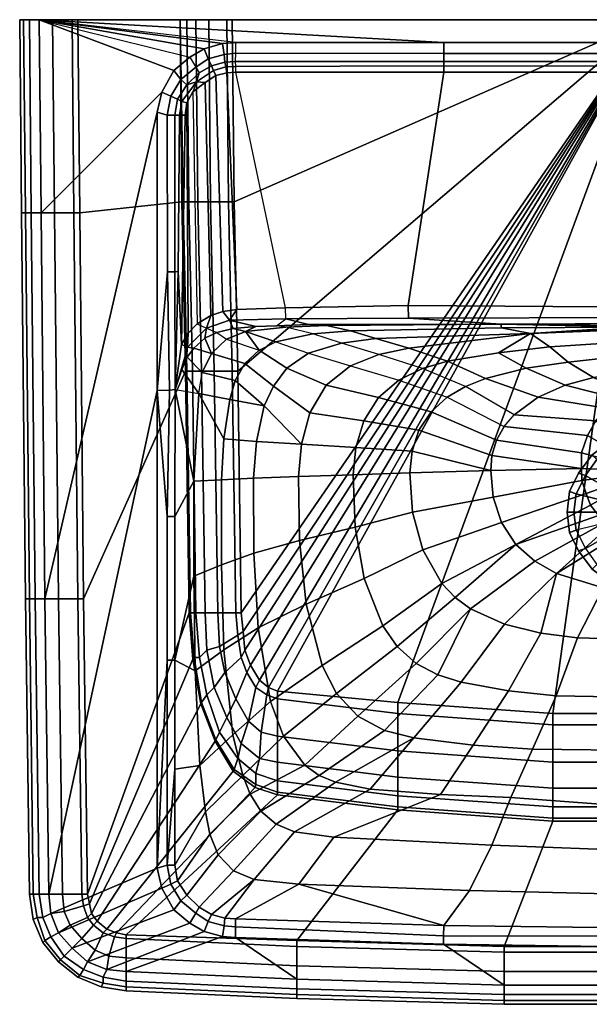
# Model space of a CAD drawing. Extents: x 0 to 550, y 0 to 430.
# Tile 1 of 3: x 0 to 249, y 0 to 430. Entities that reach past the tile are written whole.
import ezdxf

# ---------------------------------------------------------------- set-up
doc = ezdxf.new("R2010")
doc.units = 0
doc.header["$MEASUREMENT"] = 0
doc.linetypes.add('SOLIDLINE', pattern=[0])
doc.layers.add('VB_KERAMIK', color=252, linetype='SOLIDLINE')

msp = doc.modelspace()

# ---------------------------------------------------------------- meshes
at = {"layer": 'VB_KERAMIK', "color": 252}
mesh = msp.add_polyface(dxfattribs=at)
corners = [(9.30769, 345.686, 180), (5.07692, 345.686, 178.174), (4.23077, 430, 178.174), (8.46154, 430, 180), (2.53846, 345.686, 175.435), (1.69231, 430, 175.435), (0.84615, 345.686, 170.87), (0, 430, 170.87), (0.84615, 345.686, 166.304), (0, 430, 166.304), (2.53846, 345.686, 143.478), (1.69231, 430, 143.478), (5.07692, 345.686, 126.13), (4.23077, 430, 126.13), (9.30769, 345.686, 108.783), (8.46154, 430, 108.783), (15.2308, 345.686, 92.3478), (14.3846, 430, 92.3478), (23.6923, 345.686, 77.7391), (22.8462, 430, 77.7391), (26.2308, 345.686, 75), (25.3846, 430, 75), (70, 430, 75), (70.7914, 350.418, 75), (71.4245, 350.418, 67.3529), (72.3742, 276.486, 75), (73.0073, 276.486, 67.3529), (73.7986, 350.418, 52.8235), (73.0073, 430, 52.8235), (75.3814, 276.486, 52.8235), (60.0316, 389.684, 180), (11, 177.059, 180), (62.0289, 398.347, 180), (67.2555, 407.812, 180), (74.3081, 413.638, 180), (80.5959, 417.336, 180), (88.5802, 419.549, 180), (94.3168, 420, 180), (185.161, 420, 180), (76.8692, 409.242, 178.156), (70.3962, 403.884, 178.446), (78.3255, 406.734, 174.977), (72.9646, 401.508, 174.977), (66.0073, 396.673, 178.625), (68.8719, 395.233, 174.977), (77.153, 402.851, 172.878), (70.7779, 394.255, 173.115), (75.6414, 398.519, 172.107), (72.9468, 393.627, 172.107), (64.3788, 388.321, 178.322), (67.6771, 388.321, 175.105), (69.7176, 388.321, 173.098), (72.1692, 388.321, 172.107), (64.4845, 319.866, 178.657), (60, 268.119, 180), (67.6771, 319.866, 175.105), (69.2201, 320.011, 172.853), (70.6411, 288.201, 172.107), (77.501, 297.236, 172.107), (73.6033, 293.172, 172.107)]
mesh.append_faces([[corners[k] for k in face] for face in [(0, 1, 2, 3), (1, 4, 5, 2), (4, 6, 7, 5), (6, 8, 9, 7), (8, 10, 11, 9), (10, 12, 13, 11), (12, 14, 15, 13), (14, 16, 17, 15), (16, 18, 19, 17), (18, 20, 21, 19), (22, 23, 24, 22), (23, 25, 26, 24), (22, 24, 27, 28), (24, 26, 29, 27), (20, 23, 22, 21), (30, 31, 0, 32), (32, 0, 3, 33), (33, 3, 3, 34), (35, 3, 3, 34), (36, 3, 3, 35), (37, 3, 3, 36), (37, 3, 3, 38), (34, 39, 40, 33), (39, 41, 42, 40), (33, 40, 43, 32), (40, 42, 44, 43), (42, 45, 46, 44), (45, 47, 48, 46), (32, 43, 49, 30), (43, 44, 50, 49), (44, 46, 51, 50), (46, 48, 52, 51), (30, 49, 53, 54), (49, 50, 55, 53), (50, 51, 56, 55), (51, 52, 57, 56), (58, 59, 48, 47), (59, 57, 52, 48)]])
mesh = msp.add_polyface(dxfattribs=at)
corners = [(8.46154, 430, 108.783), (275, 430, 180), (4.23077, 430, 126.13), (1.69231, 430, 143.478), (0, 430, 166.304), (0, 430, 170.87), (1.69231, 430, 175.435), (4.23077, 430, 178.174), (8.46154, 430, 180), (73.0073, 430, 52.8235), (73.7986, 350.418, 52.8235), (77.7556, 350.418, 38.2941), (76.9642, 430, 38.2941), (75.3814, 276.486, 52.8235), (79.3383, 276.486, 38.2941), (83.2953, 350.418, 24.5294), (82.5039, 430, 24.5294), (84.878, 276.486, 24.5294), (91.209, 350.418, 12.2941), (90.4177, 430, 12.2941), (92.7918, 276.486, 12.2941), (93.5832, 350.418, 10), (92.7919, 430, 10), (95.166, 276.486, 10), (185.161, 420, 180), (185.161, 415.193, 178.635), (94.3168, 415.322, 178.343), (94.3168, 420, 180), (185.161, 411.76, 174.977), (94.2512, 411.76, 174.977), (185.161, 409.799, 172.887), (94.3168, 409.624, 173.069), (185.161, 407.052, 172.107), (94.3168, 407.052, 172.107), (88.5802, 419.549, 180), (89.2366, 414.823, 178.651), (89.5747, 411.447, 174.977), (90.0008, 409.45, 172.878), (90.3744, 406.747, 172.107), (80.5959, 417.336, 180), (82.3452, 412.914, 177.955), (83.7254, 409.839, 174.977), (84.5797, 407.881, 173.069), (85.5656, 405.576, 172.107), (74.3081, 413.638, 180), (76.8692, 409.242, 178.156), (78.3255, 406.734, 174.977), (77.153, 402.851, 172.878), (80.9649, 402.501, 172.107), (72.9646, 401.508, 174.977), (75.6414, 398.519, 172.107), (169.673, 305.209, 172.107), (116.035, 304.227, 172.107), (94.8526, 303.425, 172.107), (88.7262, 302.622, 172.107), (83.4254, 300.799, 172.107), (77.501, 297.236, 172.107)]
mesh.append_faces([[corners[k] for k in face] for face in [(0, 1, 1, 2), (2, 1, 1, 3), (3, 1, 1, 4), (4, 1, 1, 5), (5, 1, 1, 6), (6, 1, 1, 7), (7, 1, 1, 8), (9, 10, 11, 12), (10, 13, 14, 11), (12, 11, 15, 16), (11, 14, 17, 15), (16, 15, 18, 19), (15, 17, 20, 18), (19, 18, 21, 22), (18, 20, 23, 21), (24, 25, 26, 27), (25, 28, 29, 26), (28, 30, 31, 29), (30, 32, 33, 31), (34, 35, 26, 27), (35, 36, 29, 26), (36, 37, 31, 29), (37, 38, 33, 31), (39, 40, 35, 34), (40, 41, 36, 35), (41, 42, 37, 36), (42, 43, 38, 37), (44, 45, 40, 39), (45, 46, 41, 40), (46, 47, 42, 41), (47, 48, 43, 42), (46, 47, 47, 49), (47, 50, 48, 47), (51, 52, 33, 32), (33, 38, 53, 52), (38, 43, 54, 53), (43, 48, 55, 54), (48, 50, 56, 55)]])
mesh = msp.add_polyface(dxfattribs=at)
corners = [(70, 430, 75), (275, 430, 180), (25.3846, 430, 75), (22.8462, 430, 77.7391), (14.3846, 430, 92.3478), (8.46154, 430, 108.783), (275, 430, 10), (93.5832, 350.418, 10), (95.166, 276.486, 10), (92.7919, 430, 10), (73.0073, 430, 52.8235), (76.9642, 430, 38.2941), (82.5039, 430, 24.5294), (90.4177, 430, 12.2941), (185.161, 420, 180), (8.46154, 430, 180), (275, 420, 180), (275, 415.303, 178.309), (185.161, 415.193, 178.635), (275, 411.759, 174.977), (185.161, 411.76, 174.977), (275, 409.639, 173.078), (185.161, 409.799, 172.887), (275, 407.052, 172.107), (185.161, 407.052, 172.107), (275, 304.398, 172.037), (169.673, 305.209, 172.107), (266.569, 296.521, 147.051), (266.569, 310.762, 146.078), (266.906, 310.642, 143.902), (266.906, 296.402, 144.875), (267.665, 296.291, 142.865), (267.665, 310.533, 141.893), (269.014, 296.195, 141.107), (269.014, 310.435, 140.134), (275, 310.762, 146.078), (270.784, 310.363, 138.794), (272.808, 310.322, 138.042), (275, 310.303, 137.708), (266.906, 296.641, 149.227), (266.906, 310.88, 148.255), (267.665, 296.751, 151.236), (267.665, 310.99, 150.264), (269.014, 296.847, 152.995), (269.014, 311.087, 152.022), (270.784, 296.921, 154.334), (270.784, 311.159, 153.361), (272.808, 296.962, 155.087), (272.808, 311.201, 154.115), (275, 296.979, 155.422), (275, 311.22, 154.45)]
mesh.append_faces([[corners[k] for k in face] for face in [(0, 1, 1, 2), (2, 1, 1, 3), (3, 1, 1, 4), (4, 1, 1, 5), (6, 7, 8), (6, 9, 7), (10, 1, 1, 0), (11, 1, 1, 10), (12, 1, 1, 11), (13, 1, 1, 12), (9, 6, 1, 13), (14, 15, 1, 16), (16, 17, 18, 14), (17, 19, 20, 18), (19, 21, 22, 20), (21, 23, 24, 22), (25, 26, 24, 23), (27, 28, 29, 30), (31, 32, 29, 30), (33, 34, 32, 31), (28, 35, 35, 29), (32, 35, 35, 29), (34, 35, 35, 32), (36, 35, 35, 34), (37, 35, 35, 36), (38, 35, 35, 37), (39, 40, 28, 27), (41, 42, 40, 39), (43, 44, 42, 41), (45, 46, 44, 43), (47, 48, 46, 45), (49, 50, 48, 47), (28, 35, 35, 40), (42, 35, 35, 40), (44, 35, 35, 42), (46, 35, 35, 44), (48, 35, 35, 46), (50, 35, 35, 48)]])
mesh = msp.add_polyface(dxfattribs=at)
corners = [(275, 430, 10), (95.166, 276.486, 10), (96.7487, 170.968, 10), (210, 297.036, 164.337), (133.958, 296.469, 157.673), (126.039, 296.901, 164.457), (210.279, 295.424, 137.967), (144.374, 294.172, 137.144), (223.031, 292.963, 99.3136), (155.429, 290.801, 117.6), (140.476, 288.767, 117.59), (127.935, 292.755, 136.922), (265.725, 295.771, 147.101), (275, 297.367, 164.047), (169.678, 299.68, 169.816), (275, 299.885, 169.649), (116.192, 299.29, 169.977), (169.673, 305.209, 172.107), (275, 304.398, 172.037), (116.035, 304.227, 172.107), (266.569, 296.521, 147.051), (266.906, 296.402, 144.875), (266.063, 295.643, 144.758), (266.99, 295.52, 142.498), (267.665, 296.291, 142.865), (268.424, 295.414, 140.572), (269.014, 296.195, 141.107), (270.363, 295.336, 139.149), (270.784, 296.122, 139.768), (272.639, 295.286, 138.228), (272.808, 296.081, 139.014), (275, 295.267, 137.893), (275, 296.062, 138.679), (270.784, 310.363, 138.794), (269.014, 310.435, 140.134), (272.808, 310.322, 138.042), (275, 310.303, 137.708), (266.063, 295.9, 149.447), (266.906, 296.641, 149.227), (266.99, 296.023, 151.706), (267.665, 296.751, 151.236), (268.424, 296.129, 153.632), (269.014, 296.847, 152.995), (270.363, 296.208, 155.055), (270.784, 296.921, 154.334), (272.639, 296.257, 155.976), (272.808, 296.962, 155.087), (275, 296.276, 156.311), (275, 296.979, 155.422), (275.03, 295.007, 99.5)]
mesh.append_faces([[corners[k] for k in face] for face in [(0, 1, 2), (3, 4, 5, 3), (6, 7, 4, 3), (8, 9, 7, 6), (9, 10, 11, 7), (12, 8, 8, 6), (13, 3, 14, 15), (3, 5, 16, 14), (15, 14, 17, 18), (14, 16, 19, 17), (12, 20, 21, 22), (23, 24, 21, 22), (25, 26, 24, 23), (27, 28, 26, 25), (29, 30, 28, 27), (31, 32, 30, 29), (28, 33, 34, 26), (30, 35, 33, 28), (32, 36, 35, 30), (37, 38, 20, 12), (39, 40, 38, 37), (41, 42, 40, 39), (43, 44, 42, 41), (45, 46, 44, 43), (47, 48, 46, 45), (22, 8, 8, 12), (22, 8, 8, 23), (23, 8, 8, 25), (25, 8, 49, 27), (27, 49, 49, 29), (29, 49, 49, 31), (12, 6, 3, 37), (37, 3, 3, 39), (39, 3, 3, 41), (41, 3, 3, 43), (43, 3, 3, 45), (45, 3, 3, 47), (13, 47, 47, 3)]])
mesh = msp.add_polyface(dxfattribs=at)
corners = [(275, 430, 10), (165.135, 131.842, 10), (232.73, 126.951, 10), (112.576, 136.733, 10), (108.619, 138.363, 10), (104.663, 141.623, 10), (100.706, 148.145, 10), (98.3315, 154.665, 10), (97.5401, 162.817, 10), (96.7487, 170.968, 10), (223.031, 292.963, 99.3136), (169.939, 286.507, 98.829), (155.429, 290.801, 117.6), (156.859, 283.853, 98.698), (140.476, 288.767, 117.59), (231.441, 287.168, 82.5335), (208.987, 284.467, 81.9485), (186.731, 280.824, 81.2743), (175.812, 277.647, 80.9316), (144.365, 278.906, 98.5708), (165.473, 272.603, 80.601), (156.581, 265.005, 80.2928), (133.733, 270.388, 98.4528), (239.402, 280.392, 66.3438), (221.189, 277.747, 66.2778), (203.309, 273.253, 66.1925), (194.673, 269.83, 66.146), (186.593, 265.136, 66.0995), (179.575, 258.784, 66.054), (174.304, 250.774, 66.0123), (150.217, 254.868, 80.0188), (171.297, 241.568, 65.9752), (146.733, 243.234, 79.7895), (170.383, 232.167, 65.9435), (145.624, 231.277, 79.6168), (250.512, 273.777, 55.7219), (238.15, 270.339, 55.4349), (226.39, 265.116, 55.1155), (215.836, 257.422, 54.8119), (211.478, 252.34, 54.6809), (208.13, 246.397, 54.5704), (206.196, 239.73, 54.4887), (205.67, 233.059, 54.4404), (251.549, 254.809, 50.0009), (247.923, 248.432, 50.0009), (245.297, 240.8, 50.0009), (245.338, 234.037, 50.0009), (171.46, 214.951, 65.9018), (146.443, 208.403, 79.4505), (206.688, 221.418, 54.4488), (245.371, 228.686, 50.0009)]
mesh.append_faces([[corners[k] for k in face] for face in [(0, 1, 2), (0, 3, 1), (0, 4, 3), (0, 5, 4), (0, 6, 5), (0, 7, 6), (0, 8, 7), (0, 9, 8), (10, 11, 12, 10), (11, 13, 14, 12), (15, 16, 10), (16, 17, 11, 10), (17, 18, 13, 11), (13, 19, 20, 18), (20, 21, 22, 19), (23, 24, 16, 15), (24, 25, 17, 16), (25, 26, 18, 17), (18, 20, 27, 26), (27, 28, 21, 20), (28, 29, 30, 21), (29, 31, 32, 30), (31, 33, 34, 32), (35, 36, 24, 23), (36, 37, 25, 24), (37, 38, 26, 25), (26, 27, 39, 38), (39, 40, 28, 27), (40, 41, 29, 28), (41, 42, 31, 29), (42, 33, 31), (43, 44, 39, 38), (44, 45, 40, 39), (45, 46, 41, 40), (46, 42, 41), (33, 47, 48, 34), (42, 49, 47, 33), (46, 50, 49, 42)]])
mesh = msp.add_polyface(dxfattribs=at)
corners = [(275, 430, 10), (232.73, 126.951, 10), (275, 126.951, 10), (244, 232, 10), (244, 232, 3), (240, 224, 3), (240, 224, 10), (250, 240, 10), (250, 240, 3), (258, 246, 10), (258, 246, 3), (266, 250, 10), (266, 250, 3), (275, 251, 10), (275, 251, 3), (247, 231), (243, 223), (252, 238), (259, 243), (267, 247), (275, 248), (275, 215), (274.926, 289.419, 83.216), (253.849, 288.539, 82.9392), (275.03, 295.007, 99.5), (231.441, 287.168, 82.5335), (223.031, 292.963, 99.3136), (275.082, 283.261, 66.3959), (257.837, 282.537, 66.3782), (239.402, 280.392, 66.3438), (275, 275.989, 56.2039), (263.205, 275.678, 55.9289), (250.512, 273.777, 55.7219), (275, 268.152, 50.0001), (270.535, 267.641, 50), (266.274, 266.498, 50), (261.758, 264.489, 50), (238.15, 270.339, 55.4349), (255.956, 260.391, 50.0009), (226.39, 265.116, 55.1155), (251.549, 254.809, 50.0009), (215.836, 257.422, 54.8119), (275, 232.799, 50.0001), (247.923, 248.432, 50.0009), (245.297, 240.8, 50.0009), (245.338, 234.037, 50.0009), (245.371, 228.686, 50.0009), (247.364, 223.122, 50.0009), (249.219, 217.941, 50.0009), (252.681, 213.47, 50.0009)]
mesh.append_faces([[corners[k] for k in face] for face in [(0, 1, 2), (3, 4, 5, 6), (7, 8, 4, 3), (9, 10, 8, 7), (11, 12, 10, 9), (13, 14, 12, 11), (4, 15, 16, 5), (8, 17, 15, 4), (10, 18, 17, 8), (12, 19, 18, 10), (14, 20, 19, 12), (17, 21, 21, 15), (18, 21, 21, 17), (19, 21, 21, 18), (20, 21, 21, 19), (22, 23, 24), (23, 25, 26, 24), (27, 28, 23, 22), (28, 29, 25, 23), (30, 31, 28, 27), (31, 32, 29, 28), (33, 34, 31, 30), (34, 35, 32, 31), (35, 36, 37, 32), (36, 38, 39, 37), (38, 40, 41, 39), (42, 34, 33), (42, 35, 34), (42, 36, 35), (42, 38, 36), (42, 40, 38), (42, 43, 40), (42, 44, 43), (42, 45, 44), (42, 46, 45), (42, 47, 46), (42, 48, 47), (42, 49, 48)]])
mesh = msp.add_polyface(dxfattribs=at)
corners = [(4.23077, 48.0588, 166.304), (5.92308, 48.0588, 143.478), (4.23077, 177.059, 143.478), (2.53846, 177.059, 166.304), (8.46154, 48.0588, 126.13), (6.76923, 177.059, 126.13), (12.6923, 48.0588, 108.783), (11, 177.059, 108.783), (18.6154, 48.0588, 92.3478), (16.9231, 177.059, 92.3478), (27.0769, 48.0588, 77.7391), (25.3846, 177.059, 77.7391), (29.6154, 48.0588, 75), (27.9231, 177.059, 75), (73.9569, 170.968, 75), (75.5397, 150.753, 75), (76.1728, 151.405, 67.3529), (74.59, 170.968, 67.3529), (79.0218, 131.19, 75), (79.3383, 131.842, 67.3529), (85.3529, 114.887, 75), (85.6694, 115.539, 67.3529), (78.547, 151.405, 52.8235), (76.9642, 170.968, 52.8235), (81.7125, 135.102, 52.8235), (87.2522, 118.8, 52.8235), (81.7125, 154.665, 38.2941), (80.9211, 170.968, 38.2941), (84.878, 138.363, 38.2941), (90.4177, 125.321, 38.2941), (95.166, 107.388, 52.8235), (96.7487, 113.909, 38.2941), (87.2522, 156.296, 24.5294), (86.4608, 170.968, 24.5294), (89.6263, 144.884, 24.5294), (94.3746, 133.472, 24.5294), (99.9143, 123.691, 24.5294), (95.166, 161.186, 12.2941), (94.3746, 170.968, 12.2941), (96.7487, 151.405, 12.2941), (99.1229, 144.884, 12.2941), (97.5401, 162.817, 10), (96.7487, 170.968, 10), (98.3315, 154.665, 10), (72.3742, 276.486, 75), (60, 268.119, 180), (12.6923, 48.0588, 180), (11, 177.059, 180), (60.0316, 389.684, 180), (88.1301, 229.058, 136.067), (88.0944, 191.92, 135.956), (76.0174, 187.036, 156.424), (76.0634, 228.407, 156.538), (89.1822, 154.733, 135.975), (76.5425, 145.645, 156.446), (92.9969, 117.748, 136.09), (78.6242, 104.329, 156.571), (102.097, 229.751, 117.54), (102.185, 197.077, 117.529), (104.049, 164.413, 117.523), (64.3471, 150.253, 178.322), (67.6774, 150.253, 175.105), (67.6771, 102.698, 175.105), (64.3471, 60.7921, 178.322), (64.3471, 213.06, 178.322), (60, 59.4283, 180), (67.6774, 213.06, 175.078)]
mesh.append_faces([[corners[k] for k in face] for face in [(0, 1, 2, 3), (1, 4, 5, 2), (4, 6, 7, 5), (6, 8, 9, 7), (8, 10, 11, 9), (10, 12, 13, 11), (14, 15, 16, 17), (15, 18, 19, 16), (18, 20, 21, 19), (17, 16, 22, 23), (16, 19, 24, 22), (19, 21, 25, 24), (23, 22, 26, 27), (22, 24, 28, 26), (24, 25, 29, 28), (25, 30, 31, 29), (27, 26, 32, 33), (26, 28, 34, 32), (28, 29, 35, 34), (29, 31, 36, 35), (33, 32, 37, 38), (32, 34, 39, 37), (34, 35, 40, 39), (38, 37, 41, 42), (37, 39, 43, 41), (12, 14, 44, 13), (45, 46, 47, 48), (49, 50, 51, 52), (50, 53, 54, 51), (53, 55, 56, 54), (57, 58, 50, 49), (58, 59, 53, 50), (60, 61, 62, 63), (45, 64, 60, 65), (64, 66, 61, 60), (62, 61, 54, 56), (61, 51, 54), (61, 66, 52, 51)]])
mesh = msp.add_polyface(dxfattribs=at)
corners = [(11, 177.059, 180), (6.76923, 177.059, 178.174), (5.07692, 345.686, 178.174), (9.30769, 345.686, 180), (4.23077, 177.059, 175.435), (2.53846, 345.686, 175.435), (2.53846, 177.059, 170.87), (0.84615, 345.686, 170.87), (2.53846, 177.059, 166.304), (0.84615, 345.686, 166.304), (4.23077, 177.059, 143.478), (2.53846, 345.686, 143.478), (6.76923, 177.059, 126.13), (5.07692, 345.686, 126.13), (11, 177.059, 108.783), (9.30769, 345.686, 108.783), (16.9231, 177.059, 92.3478), (15.2308, 345.686, 92.3478), (25.3846, 177.059, 77.7391), (23.6923, 345.686, 77.7391), (27.9231, 177.059, 75), (26.2308, 345.686, 75), (72.3742, 276.486, 75), (73.9569, 170.968, 75), (74.59, 170.968, 67.3529), (73.0073, 276.486, 67.3529), (76.9642, 170.968, 52.8235), (75.3814, 276.486, 52.8235), (80.9211, 170.968, 38.2941), (79.3383, 276.486, 38.2941), (86.4608, 170.968, 24.5294), (84.878, 276.486, 24.5294), (70.7914, 350.418, 75), (83.7063, 284.258, 157), (76.0199, 286.542, 168.333), (80.8039, 290.904, 167.955), (79.6954, 275.922, 156.903), (73.1356, 282.647, 168.856), (70.797, 277.258, 171.44), (78.1371, 266.715, 156.813), (67.8854, 268.469, 174.713), (76.0634, 228.407, 156.538), (89.089, 246.891, 136.18), (88.1301, 229.058, 136.067), (60, 268.119, 180), (64.4845, 319.866, 178.657), (65.3932, 268.139, 177.956), (67.6771, 319.866, 175.105), (69.2201, 320.011, 172.853), (70.6411, 288.201, 172.107), (85.9979, 293.339, 167.488), (81.5546, 295.245, 170.987), (73.225, 287.032, 170.751), (83.4254, 300.799, 172.107), (77.501, 297.236, 172.107), (73.6033, 293.172, 172.107), (64.3471, 213.06, 178.322), (67.6774, 213.06, 175.078)]
mesh.append_faces([[corners[k] for k in face] for face in [(0, 1, 2, 3), (1, 4, 5, 2), (4, 6, 7, 5), (6, 8, 9, 7), (8, 10, 11, 9), (10, 12, 13, 11), (12, 14, 15, 13), (14, 16, 17, 15), (16, 18, 19, 17), (18, 20, 21, 19), (22, 23, 24, 25), (25, 24, 26, 27), (27, 26, 28, 29), (29, 28, 30, 31), (20, 22, 32, 21), (33, 34, 35), (33, 36, 37, 34), (37, 38, 39, 36), (38, 40, 39), (39, 41, 41, 40), (42, 43, 41, 39), (44, 45, 46, 44), (45, 47, 40, 46), (47, 48, 40), (48, 49, 49, 40), (50, 35, 51), (35, 34, 52, 51), (34, 37, 52), (52, 38, 37), (52, 40, 40, 38), (53, 54, 51, 51), (51, 52, 55, 54), (52, 49, 55), (52, 40, 49), (44, 46, 56, 44), (46, 40, 57, 56), (57, 40, 40, 41)]])
mesh = msp.add_polyface(dxfattribs=at)
corners = [(84.878, 276.486, 24.5294), (86.4608, 170.968, 24.5294), (94.3746, 170.968, 12.2941), (92.7918, 276.486, 12.2941), (96.7487, 170.968, 10), (95.166, 276.486, 10), (133.958, 296.469, 157.673), (116.168, 295.713, 157.438), (112.12, 296.369, 164.894), (126.039, 296.901, 164.457), (103.058, 296.023, 165.179), (98.6027, 293.777, 157.211), (93.1645, 295.147, 166.23), (85.9979, 293.339, 167.488), (90.3563, 290.497, 157.104), (83.7063, 284.258, 157), (80.8039, 290.904, 167.955), (144.374, 294.172, 137.144), (127.935, 292.755, 136.922), (111.897, 289.375, 136.707), (104.482, 285.722, 136.605), (98.3285, 279.917, 136.506), (94.1097, 272.471, 136.415), (79.6954, 275.922, 156.903), (91.7329, 264.167, 136.328), (78.1371, 266.715, 156.813), (89.089, 246.891, 136.18), (126.059, 284.388, 117.578), (140.476, 288.767, 117.59), (116.565, 277.823, 117.573), (110.841, 269.912, 117.563), (106.718, 261.349, 117.557), (103.32, 245.79, 117.549), (102.097, 229.751, 117.54), (88.1301, 229.058, 136.067), (144.365, 278.906, 98.5708), (156.859, 283.853, 98.698), (133.733, 270.388, 98.4528), (126.697, 258.313, 98.3488), (123.04, 244.6, 98.2615), (121.785, 230.481, 98.1965), (156.581, 265.005, 80.2928), (150.217, 254.868, 80.0188), (146.733, 243.234, 79.7895), (145.624, 231.277, 79.6168), (116.192, 299.29, 169.977), (91.5326, 298.726, 170.531), (81.5546, 295.245, 170.987), (116.035, 304.227, 172.107), (94.8526, 303.425, 172.107), (88.7262, 302.622, 172.107), (83.4254, 300.799, 172.107)]
mesh.append_faces([[corners[k] for k in face] for face in [(0, 1, 2, 3), (3, 2, 4, 5), (6, 7, 8, 9), (8, 10, 11, 7), (10, 12, 11), (12, 13, 14, 11), (14, 15, 16, 13), (17, 18, 7, 6), (7, 11, 19, 18), (11, 20, 19), (11, 14, 20), (20, 21, 15, 14), (21, 22, 23, 15), (22, 24, 25, 23), (24, 26, 25), (18, 19, 27, 28), (27, 29, 20, 19), (29, 30, 21, 20), (30, 31, 22, 21), (31, 24, 22), (31, 32, 26, 24), (32, 33, 34, 26), (28, 27, 35, 36), (35, 37, 29, 27), (37, 38, 30, 29), (38, 39, 31, 30), (39, 32, 31), (39, 40, 33, 32), (41, 42, 38, 37), (42, 43, 39, 38), (43, 44, 40, 39), (9, 8, 45), (45, 46, 10, 8), (46, 12, 10), (46, 47, 13, 12), (48, 49, 46, 45), (49, 50, 46, 46), (50, 51, 47, 46)]])
mesh = msp.add_polyface(dxfattribs=at)
corners = [(12.6923, 48.0588, 180), (8.46154, 48.0588, 178.174), (6.76923, 177.059, 178.174), (11, 177.059, 180), (13.5385, 39.6275, 180), (10.1538, 37.9412, 178.174), (5.92308, 48.0588, 175.435), (4.23077, 177.059, 175.435), (7.61539, 37.9412, 175.435), (4.23077, 48.0588, 170.87), (2.53846, 177.059, 170.87), (4.23077, 48.0588, 166.304), (2.53846, 177.059, 166.304), (7.61539, 37.9412, 143.478), (10.1538, 37.9412, 126.13), (8.46154, 48.0588, 126.13), (5.92308, 48.0588, 143.478), (13.5385, 39.6275, 108.783), (12.6923, 48.0588, 108.783), (19.4615, 40.4706, 92.3478), (18.6154, 48.0588, 92.3478), (27.9231, 43, 77.7391), (27.0769, 48.0588, 77.7391), (30.4615, 43.8431, 75), (29.6154, 48.0588, 75), (85.3529, 114.887, 75), (93.2666, 101.845, 75), (93.5832, 102.497, 67.3529), (85.6694, 115.539, 67.3529), (102.763, 94.6723, 75), (103.08, 95.9764, 67.3529), (95.166, 107.388, 52.8235), (87.2522, 118.8, 52.8235), (46.5385, 30.3529, 75), (112.576, 91.4117, 75), (42.3077, 31.1961, 75), (38.0769, 32.8824, 75), (33.8462, 36.2549, 75), (79.0218, 131.19, 75), (31.3077, 39.6275, 75), (75.5397, 150.753, 75), (73.9569, 170.968, 75), (61.9973, 50.7661, 180), (16.9231, 31.1961, 180), (60, 59.4283, 180), (60, 268.119, 180), (92.9969, 117.748, 136.09), (97.3662, 99.9801, 136.176), (81.1483, 84.0893, 156.662), (78.6242, 104.329, 156.571), (100.585, 91.7504, 136.223), (82.9835, 74.3533, 156.714), (105.23, 84.4067, 136.274), (86.592, 65.3063, 156.766), (70.3646, 45.2285, 178.446), (72.9646, 47.603, 174.977), (78.3255, 42.3782, 174.977), (76.8376, 39.8702, 178.156), (65.9756, 52.4382, 178.625), (67.2239, 41.3006, 180), (68.8403, 53.8786, 174.977), (64.3471, 60.7921, 178.322), (67.6771, 60.7921, 175.105), (89.5431, 37.6658, 174.977), (83.6938, 39.2732, 174.977), (102.305, 54.5133, 156.88), (93.3783, 58.2243, 156.823), (67.6771, 102.698, 175.105), (64.3471, 150.253, 178.322)]
mesh.append_faces([[corners[k] for k in face] for face in [(0, 1, 2, 3), (4, 5, 1, 0), (1, 6, 7, 2), (5, 8, 6, 1), (6, 9, 10, 7), (9, 11, 12, 10), (13, 14, 15, 16), (14, 17, 18, 15), (17, 19, 20, 18), (19, 21, 22, 20), (21, 23, 24, 22), (25, 26, 27, 28), (26, 29, 30, 27), (28, 27, 31, 32), (33, 34, 29, 35), (35, 29, 26, 36), (36, 26, 25, 37), (37, 25, 38, 39), (39, 38, 40, 23), (23, 40, 41, 24), (42, 43, 4, 44), (44, 4, 0, 45), (46, 47, 48, 49), (47, 50, 51, 48), (50, 52, 53, 51), (54, 55, 56, 57), (42, 58, 54, 59), (58, 60, 55, 54), (44, 61, 58, 42), (61, 62, 60, 58), (63, 64, 65), (64, 56, 66, 65), (56, 55, 53, 66), (55, 60, 51, 53), (60, 62, 48, 51), (61, 67, 62, 61), (44, 68, 61, 44), (62, 67, 49, 48)]])
mesh = msp.add_polyface(dxfattribs=at)
corners = [(232.73, 122.06, 12.2941), (275, 122.06, 12.2941), (275, 126.951, 10), (232.73, 126.951, 10), (239, 215, 10), (239, 215, 3), (240, 206, 3), (240, 206, 10), (244, 198, 3), (244, 198, 10), (250, 190, 3), (250, 190, 10), (258, 184, 3), (258, 184, 10), (266, 180, 3), (266, 180, 10), (275, 179, 10), (275, 179, 3), (242, 215), (243, 207), (247, 199), (252, 192), (259, 187), (267, 183), (275, 182), (275, 215), (240, 224, 10), (240, 224, 3), (243, 223), (247, 231), (243.589, 159.974, 65.9195), (275, 159.233, 66.3141), (275, 134.06, 81.5111), (234.201, 134.754, 80.9372), (234.345, 188.081, 55.3198), (254.782, 181.92, 55.8268), (227.509, 162.13, 65.913), (275, 180.623, 56.3515), (247.364, 223.122, 50.0009), (249.219, 217.941, 50.0009), (216.587, 200.784, 54.7784), (210.29, 210.351, 54.5714), (252.681, 213.47, 50.0009), (255.182, 210.238, 50.0009), (224.945, 193.509, 55.0384), (256.703, 208.167, 50.0009), (261.605, 204.972, 50), (268.347, 202.775, 50), (275, 201.757, 50.0001), (275, 232.799, 50.0001)]
mesh.append_faces([[corners[k] for k in face] for face in [(0, 1, 2, 3), (4, 5, 6, 7), (7, 6, 8, 9), (9, 8, 10, 11), (11, 10, 12, 13), (13, 12, 14, 15), (16, 17, 14, 15), (5, 18, 19, 6), (6, 19, 20, 8), (8, 20, 21, 10), (12, 22, 21, 10), (14, 23, 22, 12), (17, 24, 23, 14), (18, 25, 25, 19), (20, 25, 25, 19), (21, 25, 25, 20), (22, 25, 25, 21), (23, 25, 25, 22), (24, 25, 25, 23), (26, 27, 5, 4), (27, 28, 18, 5), (28, 25, 25, 18), (29, 25, 25, 28), (30, 31, 32, 33), (34, 35, 30, 36), (35, 37, 31, 30), (38, 39, 40, 41), (39, 42, 40), (42, 43, 44, 40), (43, 45, 34, 44), (45, 46, 34), (46, 47, 35, 34), (47, 48, 37, 35), (49, 43, 42), (49, 45, 43), (49, 46, 45), (49, 47, 46), (49, 48, 47)]])
mesh = msp.add_polyface(dxfattribs=at)
corners = [(94.3746, 133.472, 24.5294), (99.9143, 123.691, 24.5294), (103.08, 138.363, 12.2941), (99.1229, 144.884, 12.2941), (105.454, 118.8, 24.5294), (107.828, 135.102, 12.2941), (112.576, 117.17, 24.5294), (112.576, 133.472, 12.2941), (96.7487, 151.405, 12.2941), (100.706, 148.145, 10), (98.3315, 154.665, 10), (104.663, 141.623, 10), (108.619, 138.363, 10), (112.576, 136.733, 10), (165.135, 126.951, 12.2941), (165.135, 131.842, 10), (232.73, 122.06, 12.2941), (232.73, 126.951, 10), (104.049, 164.413, 117.523), (109.521, 132.225, 117.521), (92.9969, 117.748, 136.09), (89.1822, 154.733, 135.975), (121.785, 230.481, 98.1965), (122.19, 202.497, 98.1353), (102.185, 197.077, 117.529), (102.097, 229.751, 117.54), (125.061, 174.722, 98.152), (132.028, 147.946, 98.2272), (138.352, 135.735, 98.2802), (115.211, 117.095, 117.521), (145.624, 231.277, 79.6168), (146.443, 208.403, 79.4505), (150.375, 186.017, 79.484), (158.504, 165.259, 79.6688), (164.825, 156.192, 79.8025), (173.082, 148.895, 79.9557), (147.656, 125.861, 98.3415), (182.578, 143.879, 80.122), (159.322, 119.636, 98.4074), (192.679, 140.623, 80.2946), (172.023, 116.373, 98.476), (213.367, 136.847, 80.6382), (197.928, 113.209, 98.6116), (234.201, 134.754, 80.9372), (223.906, 111.417, 98.7295), (171.46, 214.951, 65.9018), (175.963, 198.41, 65.8823), (184.36, 183.794, 65.8785), (190.099, 177.732, 65.8823), (196.765, 172.757, 65.887), (211.709, 166.032, 65.9), (227.509, 162.13, 65.913), (243.589, 159.974, 65.9195), (206.688, 221.418, 54.4488), (210.29, 210.351, 54.5714), (216.587, 200.784, 54.7784), (224.945, 193.509, 55.0384), (234.345, 188.081, 55.3198), (245.371, 228.686, 50.0009), (247.364, 223.122, 50.0009)]
mesh.append_faces([[corners[k] for k in face] for face in [(0, 1, 2, 3), (1, 4, 5, 2), (4, 6, 7, 5), (8, 3, 9, 10), (3, 2, 11, 9), (2, 5, 12, 11), (5, 7, 13, 12), (7, 14, 15, 13), (14, 16, 17, 15), (18, 19, 20, 21), (22, 23, 24, 25), (23, 26, 18, 24), (26, 27, 19, 18), (27, 28, 29, 19), (30, 31, 23, 22), (31, 32, 26, 23), (32, 33, 27, 26), (33, 34, 28, 27), (34, 35, 36, 28), (35, 37, 38, 36), (37, 39, 40, 38), (39, 41, 42, 40), (41, 43, 44, 42), (45, 46, 32, 31), (46, 47, 33, 32), (47, 48, 34, 33), (48, 49, 35, 34), (49, 37, 35), (49, 50, 39, 37), (50, 51, 41, 39), (51, 52, 43, 41), (53, 54, 46, 45), (54, 55, 47, 46), (55, 48, 47), (55, 56, 49, 48), (56, 57, 50, 49), (57, 51, 50), (58, 59, 54, 53)]])
mesh = msp.add_polyface(dxfattribs=at)
corners = [(211.538, 8.43137, 180), (211.538, 4.21569, 178.174), (121, 6.7451, 178.174), (121, 10.9608, 180), (211.538, 1.68628, 175.435), (121, 4.21569, 175.435), (211.538, 0, 170.87), (121, 2.52941, 170.87), (211.538, 0, 166.304), (121, 2.52941, 166.304), (211.538, 1.68628, 143.478), (121, 4.21569, 143.478), (102.763, 94.6723, 75), (112.576, 91.4117, 75), (112.576, 92.7159, 67.3529), (103.08, 95.9764, 67.3529), (165.135, 84.8907, 75), (165.135, 86.1949, 67.3529), (93.5832, 102.497, 67.3529), (103.08, 100.867, 52.8235), (95.166, 107.388, 52.8235), (112.576, 97.6067, 52.8235), (165.135, 91.0857, 52.8235), (104.663, 107.388, 38.2941), (96.7487, 113.909, 38.2941), (112.576, 105.758, 38.2941), (165.135, 99.2369, 38.2941), (105.454, 118.8, 24.5294), (99.9143, 123.691, 24.5294), (112.576, 117.17, 24.5294), (165.135, 110.649, 24.5294), (165.135, 126.951, 12.2941), (112.576, 133.472, 12.2941), (121, 27.8235, 75), (46.5385, 30.3529, 75), (184.983, 26.2633, 180), (94.2852, 29.1121, 180), (121.909, 52.4765, 157), (196.349, 49.7076, 156.784), (185.173, 34.3857, 174.977), (105.23, 84.4067, 136.274), (111.911, 78.7068, 136.327), (93.3783, 58.2243, 156.823), (86.592, 65.3063, 156.766), (119.952, 75.352, 136.38), (102.305, 54.5133, 156.88), (137.157, 73.0595, 136.492), (206.197, 69.4597, 136.909), (109.521, 132.225, 117.521), (115.211, 117.095, 117.521), (97.3662, 99.9801, 136.176), (92.9969, 117.748, 136.09), (124.458, 104.477, 117.521), (100.585, 91.7504, 136.223), (130.803, 99.9468, 117.522), (137.921, 96.9421, 117.522), (153.039, 94.0238, 117.524), (183.741, 91.6684, 117.526), (138.352, 135.735, 98.2802), (147.656, 125.861, 98.3415), (159.322, 119.636, 98.4074), (172.023, 116.373, 98.476), (94.2852, 33.7913, 178.343), (184.983, 29.9553, 178.635), (94.2196, 37.3519, 174.977), (89.5431, 37.6658, 174.977)]
mesh.append_faces([[corners[k] for k in face] for face in [(0, 1, 2, 3), (1, 4, 5, 2), (4, 6, 7, 5), (6, 8, 9, 7), (8, 10, 11, 9), (12, 13, 14, 15), (13, 16, 17, 14), (18, 15, 19, 20), (15, 14, 21, 19), (14, 17, 22, 21), (20, 19, 23, 24), (19, 21, 25, 23), (21, 22, 26, 25), (24, 23, 27, 28), (23, 25, 29, 27), (25, 26, 30, 29), (29, 30, 31, 32), (33, 16, 13, 34), (35, 0, 3, 36), (37, 38, 39, 37), (40, 41, 42, 43), (41, 44, 45, 42), (44, 46, 37, 45), (46, 47, 38, 37), (48, 49, 50, 51), (49, 52, 53, 50), (52, 54, 40, 53), (54, 55, 41, 40), (55, 56, 44, 41), (56, 57, 46, 44), (58, 59, 52, 49), (59, 60, 54, 52), (60, 61, 55, 54), (61, 56, 55), (36, 62, 63, 35), (62, 64, 39, 63), (39, 64, 37), (64, 65, 45, 37)]])
mesh = msp.add_polyface(dxfattribs=at)
corners = [(275, 8.43137, 180), (275, 4.21569, 178.174), (211.538, 4.21569, 178.174), (211.538, 8.43137, 180), (275, 1.68628, 175.435), (211.538, 1.68628, 175.435), (275, 0, 170.87), (211.538, 0, 170.87), (275, 0, 166.304), (211.538, 0, 166.304), (275, 1.68628, 143.478), (211.538, 1.68628, 143.478), (211.538, 4.21569, 126.13), (121, 6.7451, 126.13), (121, 4.21569, 143.478), (275, 4.21569, 126.13), (211.538, 8.43137, 108.783), (121, 10.9608, 108.783), (275, 8.43137, 108.783), (211.538, 14.3333, 92.3478), (121, 16.8627, 92.3478), (275, 14.3333, 92.3478), (211.538, 22.7647, 77.7391), (121, 25.2941, 77.7391), (275, 22.7647, 77.7391), (211.538, 25.2941, 75), (121, 27.8235, 75), (275, 25.2941, 75), (165.135, 84.8907, 75), (232.73, 80, 75), (232.73, 81.3042, 67.3529), (165.135, 86.1949, 67.3529), (275, 80, 75), (275, 81.3042, 67.3529), (232.73, 86.1949, 52.8235), (165.135, 91.0857, 52.8235), (275, 86.1949, 52.8235), (232.73, 94.3461, 38.2941), (165.135, 99.2369, 38.2941), (275, 94.3461, 38.2941), (232.73, 105.758, 24.5294), (165.135, 110.649, 24.5294), (275, 105.758, 24.5294), (232.73, 122.06, 12.2941), (165.135, 126.951, 12.2941), (275, 122.06, 12.2941), (275, 25, 180), (184.983, 26.2633, 180), (196.349, 49.7076, 156.784), (275, 47.8628, 156.783), (275, 33.2388, 175.255), (185.173, 34.3857, 174.977), (206.197, 69.4597, 136.909), (275, 66.9425, 137.129), (183.741, 91.6684, 117.526), (214.457, 90.3189, 117.529), (137.157, 73.0595, 136.492), (275, 85.8641, 121.253), (172.023, 116.373, 98.476), (197.928, 113.209, 98.6116), (153.039, 94.0238, 117.524), (223.906, 111.417, 98.7295), (275, 110.771, 99.0008), (184.983, 29.9553, 178.635), (275, 29.6877, 178.309), (234.201, 134.754, 80.9372), (275, 134.06, 81.5111)]
mesh.append_faces([[corners[k] for k in face] for face in [(0, 1, 2, 3), (1, 4, 5, 2), (4, 6, 7, 5), (6, 8, 9, 7), (8, 10, 11, 9), (11, 12, 13, 14), (10, 15, 12, 11), (12, 16, 17, 13), (15, 18, 16, 12), (16, 19, 20, 17), (18, 21, 19, 16), (19, 22, 23, 20), (21, 24, 22, 19), (22, 25, 26, 23), (24, 27, 25, 22), (28, 29, 30, 31), (29, 32, 33, 30), (31, 30, 34, 35), (30, 33, 36, 34), (35, 34, 37, 38), (34, 36, 39, 37), (38, 37, 40, 41), (37, 39, 42, 40), (41, 40, 43, 44), (40, 42, 45, 43), (27, 32, 29, 25), (25, 29, 28, 26), (46, 0, 3, 47), (48, 49, 50, 51), (52, 53, 49, 48), (54, 55, 52, 56), (55, 57, 53, 52), (58, 59, 54, 60), (59, 61, 55, 54), (61, 62, 57, 55), (47, 63, 64, 46), (63, 51, 50, 64), (65, 66, 62, 61)]])
mesh = msp.add_polyface(dxfattribs=at)
corners = [(16.9231, 31.1961, 180), (13.5385, 29.5098, 178.174), (10.1538, 37.9412, 178.174), (13.5385, 39.6275, 180), (22.8462, 24.451, 180), (19.4615, 21.0784, 178.174), (29.6154, 18.549, 180), (27.9231, 15.1765, 178.174), (11, 27.8235, 175.435), (7.61539, 37.9412, 175.435), (17.7692, 19.3922, 175.435), (26.2308, 12.6471, 175.435), (36.3846, 11.8039, 178.174), (36.3846, 9.27451, 175.435), (5.92308, 37.098, 170.87), (4.23077, 48.0588, 170.87), (5.92308, 48.0588, 175.435), (10.1538, 26.9804, 170.87), (16.9231, 18.549, 170.87), (25.3846, 11.8039, 170.87), (35.5385, 7.58823, 170.87), (5.92308, 37.098, 166.304), (4.23077, 48.0588, 166.304), (10.1538, 26.9804, 166.304), (16.9231, 18.549, 166.304), (25.3846, 11.8039, 166.304), (35.5385, 7.58823, 166.304), (7.61539, 37.9412, 143.478), (5.92308, 48.0588, 143.478), (11, 27.8235, 143.478), (17.7692, 19.3922, 143.478), (26.2308, 12.6471, 143.478), (36.3846, 9.27451, 143.478), (13.5385, 29.5098, 126.13), (10.1538, 37.9412, 126.13), (19.4615, 21.0784, 126.13), (27.9231, 15.1765, 126.13), (36.3846, 11.8039, 126.13), (16.9231, 31.1961, 108.783), (13.5385, 39.6275, 108.783), (22.8462, 24.451, 108.783), (29.6154, 18.549, 108.783), (22, 34.5686, 92.3478), (19.4615, 40.4706, 92.3478), (27.0769, 28.6667, 92.3478), (33, 23.6078, 92.3478), (29.6154, 37.9412, 77.7391), (27.9231, 43, 77.7391), (32.1538, 34.5686, 77.7391), (36.3846, 31.1961, 77.7391), (31.3077, 39.6275, 75), (30.4615, 43.8431, 75), (33.8462, 36.2549, 75)]
mesh.append_faces([[corners[k] for k in face] for face in [(0, 1, 2, 3), (4, 5, 1, 0), (6, 7, 5, 4), (1, 8, 9, 2), (5, 10, 8, 1), (7, 11, 10, 5), (12, 13, 11, 7), (9, 14, 15, 16), (8, 17, 14, 9), (10, 18, 17, 8), (11, 19, 18, 10), (13, 20, 19, 11), (14, 21, 22, 15), (17, 23, 21, 14), (18, 24, 23, 17), (19, 25, 24, 18), (20, 26, 25, 19), (21, 27, 28, 22), (23, 29, 27, 21), (24, 30, 29, 23), (25, 31, 30, 24), (26, 32, 31, 25), (29, 33, 34, 27), (30, 35, 33, 29), (31, 36, 35, 30), (32, 37, 36, 31), (33, 38, 39, 34), (35, 40, 38, 33), (36, 41, 40, 35), (38, 42, 43, 39), (40, 44, 42, 38), (41, 45, 44, 40), (42, 46, 47, 43), (44, 48, 46, 42), (45, 49, 48, 44), (46, 50, 51, 47), (48, 52, 50, 46)]])
mesh = msp.add_polyface(dxfattribs=at)
corners = [(38.0769, 15.1765, 180), (36.3846, 11.8039, 178.174), (27.9231, 15.1765, 178.174), (29.6154, 18.549, 180), (46.5385, 14.3333, 180), (46.5385, 10.1176, 178.174), (121, 10.9608, 180), (121, 6.7451, 178.174), (46.5385, 7.58823, 175.435), (36.3846, 9.27451, 175.435), (121, 4.21569, 175.435), (46.5385, 5.90196, 170.87), (35.5385, 7.58823, 170.87), (121, 2.52941, 170.87), (46.5385, 5.90196, 166.304), (35.5385, 7.58823, 166.304), (121, 2.52941, 166.304), (46.5385, 7.58823, 143.478), (36.3846, 9.27451, 143.478), (121, 4.21569, 143.478), (46.5385, 10.1176, 126.13), (36.3846, 11.8039, 126.13), (121, 6.7451, 126.13), (38.0769, 15.1765, 108.783), (29.6154, 18.549, 108.783), (27.9231, 15.1765, 126.13), (46.5385, 14.3333, 108.783), (121, 10.9608, 108.783), (38.9231, 21.0784, 92.3478), (33, 23.6078, 92.3478), (46.5385, 20.2353, 92.3478), (121, 16.8627, 92.3478), (41.4615, 29.5098, 77.7391), (36.3846, 31.1961, 77.7391), (46.5385, 28.6667, 77.7391), (121, 25.2941, 77.7391), (38.0769, 32.8824, 75), (33.8462, 36.2549, 75), (32.1538, 34.5686, 77.7391), (42.3077, 31.1961, 75), (46.5385, 30.3529, 75), (121, 27.8235, 75), (94.2852, 29.1121, 180), (88.5486, 29.5636, 180), (80.5643, 31.7768, 180), (74.2765, 35.4743, 180), (22.8462, 24.451, 180), (67.2239, 41.3006, 180), (16.9231, 31.1961, 180), (61.9973, 50.7661, 180), (89.205, 34.2885, 178.651), (94.2852, 33.7913, 178.343), (89.5431, 37.6658, 174.977), (94.2196, 37.3519, 174.977), (82.3135, 36.1982, 177.955), (83.6938, 39.2732, 174.977), (76.8376, 39.8702, 178.156), (78.3255, 42.3782, 174.977), (70.3646, 45.2285, 178.446)]
mesh.append_faces([[corners[k] for k in face] for face in [(0, 1, 2, 3), (4, 5, 1, 0), (6, 7, 5, 4), (5, 8, 9, 1), (7, 10, 8, 5), (8, 11, 12, 9), (10, 13, 11, 8), (11, 14, 15, 12), (13, 16, 14, 11), (14, 17, 18, 15), (16, 19, 17, 14), (17, 20, 21, 18), (19, 22, 20, 17), (21, 23, 24, 25), (20, 26, 23, 21), (22, 27, 26, 20), (23, 28, 29, 24), (26, 30, 28, 23), (27, 31, 30, 26), (28, 32, 33, 29), (30, 34, 32, 28), (31, 35, 34, 30), (33, 36, 37, 38), (32, 39, 36, 33), (34, 40, 39, 32), (35, 41, 40, 34), (42, 6, 4, 43), (43, 4, 0, 44), (44, 0, 3, 45), (45, 3, 46, 47), (47, 46, 48, 49), (43, 50, 51, 42), (50, 52, 53, 51), (44, 54, 50, 43), (54, 55, 52, 50), (45, 56, 54, 44), (56, 57, 55, 54), (47, 58, 56, 45)]])

doc.saveas('drawing.dxf')
